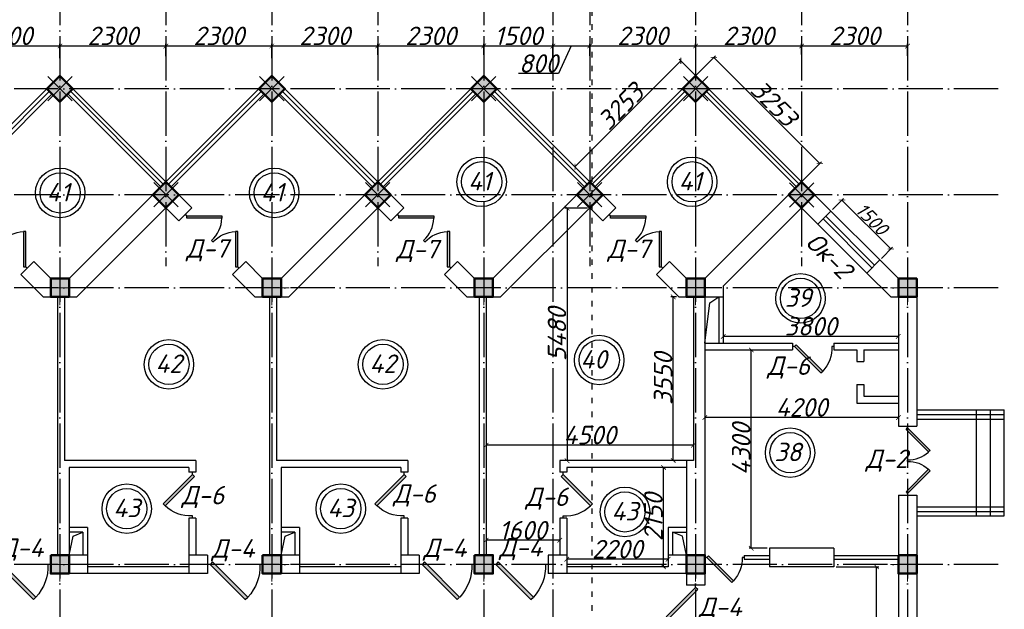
# Model space of a CAD drawing. Header units: millimetres. Extents: x 1112040 to 6903494, y -332921 to -150905.
# Tile 61 of 150: x 1554368 to 1575742, y -178496 to -165708. Entities that reach past the tile are written whole.
import ezdxf

# ---------------------------------------------------------------- set-up
doc = ezdxf.new("R2010")
doc.units = ezdxf.units.MM
doc.linetypes.add('ACAD_ISO03W100', pattern=[30, 12, -18])
doc.linetypes.add('ACAD_ISO04W100', pattern=[30, 24, -3, 0, -3])
for name, color, linetype in [('kolonn', 7, 'Continuous'), ('os', 253, 'Continuous'), ('razmer', 7, 'Continuous')]:
    doc.layers.add(name, color=color, linetype=linetype)
doc.styles.get("Standard").update_dxf_attribs({"font": 'isocpeui.ttf'})
doc.dimstyles.new('ISO-25', dxfattribs={"dimtxt": 400, "dimasz": 100, "dimexe": 50, "dimexo": 50, "dimgap": 20, "dimtad": 1, "dimdec": 0, "dimtxsty": 'Standard', "dimblk": 'ARCHTICK', "dimcen": 20, "dimclrd": 1, "dimclre": 1, "dimadec": 0, "dimazin": 0, "dimtfac": 1, "dimtdec": 0, "dimtmove": 0, "dimatfit": 3, "dimldrblk": 'ARCHTICK', "dimfxl": 1, "dimarcsym": 0})
doc.dimstyles.get("Standard").update_dxf_attribs({"dimtxt": 300, "dimasz": 100, "dimexe": 50, "dimexo": 50, "dimgap": 20, "dimtad": 1, "dimdec": 0, "dimzin": 0, "dimdsep": 46, "dimtxsty": 'Standard', "dimblk": 'ARCHTICK', "dimcen": 20, "dimclrd": 1, "dimclre": 1, "dimclrt": 256, "dimadec": 0, "dimazin": 0, "dimtfac": 1, "dimtdec": 0, "dimtofl": 0, "dimtmove": 0, "dimatfit": 3, "dimldrblk": 'ARCHTICK', "dimfxl": 1, "dimtolj": 1, "dimtzin": 0, "dimarcsym": 0})

# ---------------------------------------------------------------- blocks, each defined once
blk = doc.blocks.new('ghsdd')
at = {"ltscale": 50}
h = blk.add_hatch(color=256, dxfattribs=at)
h.paths.add_polyline_path([(0, 200), (-200, 200), (-200, 0), (0, 0)])
h.paths.add_polyline_path([(200, 0), (200, 200), (0, 200), (0, 0)])
h.paths.add_polyline_path([(0, 0), (-200, 0), (-200, -200), (0, -200)])
h.paths.add_polyline_path([(0, 0), (0, -200), (200, -200), (200, 0)])
at = {"lineweight": 0}
for p, q in [((0, -374), (0, 374)), ((-374, 0), (374, 0))]:
    blk.add_line(p, q, dxfattribs=at)
at = {"lineweight": 50, "ltscale": 50}
blk.add_lwpolyline([(200, 200), (200, -200), (-200, -200), (-200, 200), (200, 200)], dxfattribs=at)
blk = doc.blocks.new('jfgjhsdf')
blk.add_hatch(color=1).paths.add_polyline_path([(-593, 731), (-637, 687), (0, 50), (44, 94)])
at = {"color": 1}
for p, q in [((0, 1000), (0, 950)), ((0, 50), (0, 0))]:
    blk.add_line(p, q, dxfattribs=at)
blk.add_lwpolyline([(0, 50), (-637, 687), (-593, 731), (44, 94), (0, 50)], dxfattribs=at)
blk.add_arc((-33, 130), 821, 87.662, 132.9147, dxfattribs=at)
blk = doc.blocks.new('_ArchTick')
at = {"color": 0, "linetype": 'ByBlock', "const_width": 0.15}
blk.add_lwpolyline([(-0.5, -0.5), (0.5, 0.5)], dxfattribs=at)
blk = doc.blocks.new('*D2528')
at = {"color": 1, "lineweight": -2, "transparency": 16777216}
for p, q in [((1572092, -177572), (1573015, -177572)), ((1572965, -186322), (1572965, -177572)), ((1572892, -186322), (1573015, -186322))]:
    blk.add_line(p, q, dxfattribs=at)
at = {"color": 1, "lineweight": -2, "transparency": 16777216, "xscale": 100, "yscale": 100, "zscale": 100}
for p, rotation in [((1572965, -177572), 90), ((1572965, -186322), 270)]:
    blk.add_blockref('_ArchTick', p, dxfattribs=dict(at, rotation=rotation))
at = {"color": 0, "transparency": 16777216, "insert": (1572742, -181947), "char_height": 400, "attachment_point": 5, "rotation": 90}
blk.add_mtext('8750', dxfattribs=at)
blk = doc.blocks.new('*D2529')
at = {"layer": 'razmer', "color": 1, "lineweight": -2, "transparency": 16777216}
for p, q in [((1570592, -172872), (1570200, -172872)), ((1570250, -177172), (1570250, -172872)), ((1570592, -177172), (1570200, -177172))]:
    blk.add_line(p, q, dxfattribs=at)
at = {"layer": 'razmer', "color": 1, "lineweight": -2, "transparency": 16777216, "xscale": 100, "yscale": 100, "zscale": 100}
for p, rotation in [((1570250, -172872), 90), ((1570250, -177172), 270)]:
    blk.add_blockref('_ArchTick', p, dxfattribs=dict(at, rotation=rotation))
at = {"layer": 'razmer', "color": 0, "transparency": 16777216, "insert": (1570030, -175022), "char_height": 400, "attachment_point": 5, "rotation": 90}
blk.add_mtext('4300', dxfattribs=at)
blk = doc.blocks.new('*D2530')
at = {"layer": 'razmer', "color": 1, "lineweight": -2, "transparency": 16777216}
for p, q in [((1573442, -174336), (1569242, -174336)), ((1569242, -174341), (1569242, -174386)), ((1573442, -174341), (1573442, -174386))]:
    blk.add_line(p, q, dxfattribs=at)
at = {"layer": 'razmer', "color": 1, "lineweight": -2, "transparency": 16777216, "xscale": 100, "yscale": 100, "zscale": 100, "rotation": 180}
blk.add_blockref('_ArchTick', (1569242, -174336), dxfattribs=at)
at = {"layer": 'razmer', "color": 1, "lineweight": -2, "transparency": 16777216, "xscale": 100, "yscale": 100, "zscale": 100}
blk.add_blockref('_ArchTick', (1573442, -174336), dxfattribs=at)
at = {"layer": 'razmer', "color": 0, "transparency": 16777216, "insert": (1571342, -174116), "char_height": 400, "attachment_point": 5}
blk.add_mtext('4200', dxfattribs=at)
blk = doc.blocks.new('*D2531')
at = {"layer": 'razmer', "color": 1, "lineweight": -2, "transparency": 16777216}
for p, q in [((1569642, -172463), (1569642, -172628)), ((1573442, -172463), (1573442, -172628)), ((1573442, -172578), (1569642, -172578))]:
    blk.add_line(p, q, dxfattribs=at)
at = {"layer": 'razmer', "color": 1, "lineweight": -2, "transparency": 16777216, "xscale": 100, "yscale": 100, "zscale": 100, "rotation": 180}
blk.add_blockref('_ArchTick', (1569642, -172578), dxfattribs=at)
at = {"layer": 'razmer', "color": 1, "lineweight": -2, "transparency": 16777216, "xscale": 100, "yscale": 100, "zscale": 100}
blk.add_blockref('_ArchTick', (1573442, -172578), dxfattribs=at)
at = {"layer": 'razmer', "color": 0, "transparency": 16777216, "insert": (1571542, -172358), "char_height": 400, "attachment_point": 5}
blk.add_mtext('3800', dxfattribs=at)
blk = doc.blocks.new('*D2532')
at = {"color": 1, "lineweight": -2, "transparency": 16777216}
for p, q in [((1568652, -167312), (1569474, -166490)), ((1569438, -166526), (1571738, -168826)), ((1570952, -169612), (1571774, -168790))]:
    blk.add_line(p, q, dxfattribs=at)
at = {"color": 1, "lineweight": -2, "transparency": 16777216, "xscale": 100, "yscale": 100, "zscale": 100}
for p, rotation in [((1569438, -166526), 135.0000000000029), ((1571738, -168826), 315.0000000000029)]:
    blk.add_blockref('_ArchTick', p, dxfattribs=dict(at, rotation=rotation))
at = {"color": 0, "transparency": 16777216, "insert": (1570744, -167520), "char_height": 400, "attachment_point": 5, "rotation": 315}
blk.add_mtext('3253', dxfattribs=at)
blk = doc.blocks.new('*D2533')
at = {"color": 1, "lineweight": -2, "transparency": 16777216}
for p, q in [((1568720, -166600), (1566420, -168900)), ((1569289, -167169), (1568684, -166565)), ((1566989, -169469), (1566384, -168865))]:
    blk.add_line(p, q, dxfattribs=at)
at = {"color": 1, "lineweight": -2, "transparency": 16777216, "xscale": 100, "yscale": 100, "zscale": 100}
for p, rotation in [((1568720, -166600), 45), ((1566420, -168900), 225)]:
    blk.add_blockref('_ArchTick', p, dxfattribs=dict(at, rotation=rotation))
at = {"color": 0, "transparency": 16777216, "insert": (1567414, -167594), "char_height": 400, "attachment_point": 5, "rotation": 45}
blk.add_mtext('3253', dxfattribs=at)
blk = doc.blocks.new('*D2534')
at = {"color": 1, "lineweight": -2, "transparency": 16777216}
for p, q in [((1564492, -174861), (1564492, -174986)), ((1568992, -174936), (1564492, -174936)), ((1568992, -174861), (1568992, -174986))]:
    blk.add_line(p, q, dxfattribs=at)
at = {"color": 1, "lineweight": -2, "transparency": 16777216, "xscale": 100, "yscale": 100, "zscale": 100, "rotation": 180}
blk.add_blockref('_ArchTick', (1564492, -174936), dxfattribs=at)
at = {"color": 1, "lineweight": -2, "transparency": 16777216, "xscale": 100, "yscale": 100, "zscale": 100}
blk.add_blockref('_ArchTick', (1568992, -174936), dxfattribs=at)
at = {"color": 0, "transparency": 16777216, "insert": (1566742, -174716), "char_height": 400, "attachment_point": 5}
blk.add_mtext('4500', dxfattribs=at)
blk = doc.blocks.new('*D2535')
at = {"color": 1, "lineweight": -2, "transparency": 16777216}
for p, q in [((1568626, -171722), (1568504, -171722)), ((1568554, -175272), (1568554, -171722)), ((1568558, -175272), (1568604, -175272))]:
    blk.add_line(p, q, dxfattribs=at)
at = {"color": 1, "lineweight": -2, "transparency": 16777216, "xscale": 100, "yscale": 100, "zscale": 100}
for p, rotation in [((1568554, -171722), 90), ((1568554, -175272), 270)]:
    blk.add_blockref('_ArchTick', p, dxfattribs=dict(at, rotation=rotation))
at = {"color": 0, "transparency": 16777216, "insert": (1568334, -173497), "char_height": 400, "attachment_point": 5, "rotation": 90}
blk.add_mtext('3550', dxfattribs=at)
blk = doc.blocks.new('*D2536')
at = {"layer": 'razmer', "color": 1, "lineweight": -2, "transparency": 16777216}
for p, q in [((1568344, -177572), (1568344, -175422)), ((1568347, -175422), (1568394, -175422)), ((1568347, -177572), (1568394, -177572))]:
    blk.add_line(p, q, dxfattribs=at)
at = {"layer": 'razmer', "color": 1, "lineweight": -2, "transparency": 16777216, "xscale": 100, "yscale": 100, "zscale": 100}
for p, rotation in [((1568344, -175422), 90), ((1568344, -177572), 270)]:
    blk.add_blockref('_ArchTick', p, dxfattribs=dict(at, rotation=rotation))
at = {"layer": 'razmer', "color": 0, "transparency": 16777216, "insert": (1568124, -176497), "char_height": 400, "attachment_point": 5, "rotation": 90}
blk.add_mtext('2150', dxfattribs=at)
blk = doc.blocks.new('*D2537')
at = {"layer": 'razmer', "color": 1, "lineweight": -2, "transparency": 16777216}
for p, q in [((1566242, -177372), (1566242, -177461)), ((1568442, -177372), (1568442, -177461)), ((1568442, -177411), (1566242, -177411))]:
    blk.add_line(p, q, dxfattribs=at)
at = {"layer": 'razmer', "color": 1, "lineweight": -2, "transparency": 16777216, "xscale": 100, "yscale": 100, "zscale": 100, "rotation": 180}
blk.add_blockref('_ArchTick', (1566242, -177411), dxfattribs=at)
at = {"layer": 'razmer', "color": 1, "lineweight": -2, "transparency": 16777216, "xscale": 100, "yscale": 100, "zscale": 100}
blk.add_blockref('_ArchTick', (1568442, -177411), dxfattribs=at)
at = {"layer": 'razmer', "color": 0, "transparency": 16777216, "insert": (1567342, -177191), "char_height": 400, "attachment_point": 5}
blk.add_mtext('2200', dxfattribs=at)
blk = doc.blocks.new('*D2538')
at = {"color": 1, "lineweight": -2, "transparency": 16777216}
for p, q in [((1564492, -176972), (1564492, -177050)), ((1566092, -176972), (1566092, -177050)), ((1566092, -177000), (1564492, -177000))]:
    blk.add_line(p, q, dxfattribs=at)
at = {"color": 1, "lineweight": -2, "transparency": 16777216, "xscale": 100, "yscale": 100, "zscale": 100, "rotation": 180}
blk.add_blockref('_ArchTick', (1564492, -177000), dxfattribs=at)
at = {"color": 1, "lineweight": -2, "transparency": 16777216, "xscale": 100, "yscale": 100, "zscale": 100}
blk.add_blockref('_ArchTick', (1566092, -177000), dxfattribs=at)
at = {"color": 0, "transparency": 16777216, "insert": (1565292, -176780), "char_height": 400, "attachment_point": 5}
blk.add_mtext('1600', dxfattribs=at)
blk = doc.blocks.new('*D2539')
at = {"color": 1, "lineweight": -2, "transparency": 16777216}
for p, q in [((1566692, -169792), (1566201, -169792)), ((1566251, -169792), (1566251, -175272)), ((1566692, -175272), (1566201, -175272))]:
    blk.add_line(p, q, dxfattribs=at)
at = {"color": 1, "lineweight": -2, "transparency": 16777216, "xscale": 100, "yscale": 100, "zscale": 100}
for p, rotation in [((1566251, -169792), 90), ((1566251, -175272), 270)]:
    blk.add_blockref('_ArchTick', p, dxfattribs=dict(at, rotation=rotation))
at = {"color": 0, "transparency": 16777216, "insert": (1566031, -172532), "char_height": 400, "attachment_point": 5, "rotation": 90}
blk.add_mtext('5480', dxfattribs=at)
blk = doc.blocks.new('*D2603')
at = {"color": 1, "lineweight": -2, "transparency": 16777216}
for p, q in [((1552942, -166588), (1552942, -166228)), ((1552942, -166278), (1555242, -166278)), ((1555242, -166544), (1555242, -166228))]:
    blk.add_line(p, q, dxfattribs=at)
at = {"color": 1, "lineweight": -2, "transparency": 16777216, "xscale": 100, "yscale": 100, "zscale": 100, "rotation": 180}
blk.add_blockref('_ArchTick', (1552942, -166278), dxfattribs=at)
at = {"color": 1, "lineweight": -2, "transparency": 16777216, "xscale": 100, "yscale": 100, "zscale": 100}
blk.add_blockref('_ArchTick', (1555242, -166278), dxfattribs=at)
at = {"color": 0, "transparency": 16777216, "insert": (1554092, -166058), "char_height": 400, "attachment_point": 5}
blk.add_mtext('2300', dxfattribs=at)
blk = doc.blocks.new('*D2604')
at = {"color": 1, "lineweight": -2, "transparency": 16777216}
for p, q in [((1555242, -166544), (1555242, -166228)), ((1555242, -166278), (1557542, -166278)), ((1557542, -166501), (1557542, -166228))]:
    blk.add_line(p, q, dxfattribs=at)
at = {"color": 1, "lineweight": -2, "transparency": 16777216, "xscale": 100, "yscale": 100, "zscale": 100, "rotation": 180}
blk.add_blockref('_ArchTick', (1555242, -166278), dxfattribs=at)
at = {"color": 1, "lineweight": -2, "transparency": 16777216, "xscale": 100, "yscale": 100, "zscale": 100}
blk.add_blockref('_ArchTick', (1557542, -166278), dxfattribs=at)
at = {"color": 0, "transparency": 16777216, "insert": (1556392, -166058), "char_height": 400, "attachment_point": 5}
blk.add_mtext('2300', dxfattribs=at)
blk = doc.blocks.new('*D2605')
at = {"color": 1, "lineweight": -2, "transparency": 16777216}
for p, q in [((1557542, -166501), (1557542, -166228)), ((1557542, -166278), (1559842, -166278)), ((1559842, -166544), (1559842, -166228))]:
    blk.add_line(p, q, dxfattribs=at)
at = {"color": 1, "lineweight": -2, "transparency": 16777216, "xscale": 100, "yscale": 100, "zscale": 100, "rotation": 180}
blk.add_blockref('_ArchTick', (1557542, -166278), dxfattribs=at)
at = {"color": 1, "lineweight": -2, "transparency": 16777216, "xscale": 100, "yscale": 100, "zscale": 100}
blk.add_blockref('_ArchTick', (1559842, -166278), dxfattribs=at)
at = {"color": 0, "transparency": 16777216, "insert": (1558692, -166058), "char_height": 400, "attachment_point": 5}
blk.add_mtext('2300', dxfattribs=at)
blk = doc.blocks.new('*D2606')
at = {"color": 1, "lineweight": -2, "transparency": 16777216}
for p, q in [((1559842, -166544), (1559842, -166228)), ((1559842, -166278), (1562142, -166278)), ((1562142, -166472), (1562142, -166228))]:
    blk.add_line(p, q, dxfattribs=at)
at = {"color": 1, "lineweight": -2, "transparency": 16777216, "xscale": 100, "yscale": 100, "zscale": 100, "rotation": 180}
blk.add_blockref('_ArchTick', (1559842, -166278), dxfattribs=at)
at = {"color": 1, "lineweight": -2, "transparency": 16777216, "xscale": 100, "yscale": 100, "zscale": 100}
blk.add_blockref('_ArchTick', (1562142, -166278), dxfattribs=at)
at = {"color": 0, "transparency": 16777216, "insert": (1560992, -166058), "char_height": 400, "attachment_point": 5}
blk.add_mtext('2300', dxfattribs=at)
blk = doc.blocks.new('*D2607')
at = {"color": 1, "lineweight": -2, "transparency": 16777216}
for p, q in [((1562142, -166472), (1562142, -166228)), ((1562142, -166278), (1564442, -166278)), ((1564442, -166472), (1564442, -166228))]:
    blk.add_line(p, q, dxfattribs=at)
at = {"color": 1, "lineweight": -2, "transparency": 16777216, "xscale": 100, "yscale": 100, "zscale": 100, "rotation": 180}
blk.add_blockref('_ArchTick', (1562142, -166278), dxfattribs=at)
at = {"color": 1, "lineweight": -2, "transparency": 16777216, "xscale": 100, "yscale": 100, "zscale": 100}
blk.add_blockref('_ArchTick', (1564442, -166278), dxfattribs=at)
at = {"color": 0, "transparency": 16777216, "insert": (1563292, -166058), "char_height": 400, "attachment_point": 5}
blk.add_mtext('2300', dxfattribs=at)
blk = doc.blocks.new('*D2718')
at = {"color": 1, "lineweight": -2, "transparency": 16777216}
for p, q in [((1564442, -166472), (1564442, -166228)), ((1564442, -166278), (1565942, -166278)), ((1565942, -166543), (1565942, -166228))]:
    blk.add_line(p, q, dxfattribs=at)
at = {"color": 1, "lineweight": -2, "transparency": 16777216, "xscale": 100, "yscale": 100, "zscale": 100, "rotation": 180}
blk.add_blockref('_ArchTick', (1564442, -166278), dxfattribs=at)
at = {"color": 1, "lineweight": -2, "transparency": 16777216, "xscale": 100, "yscale": 100, "zscale": 100}
blk.add_blockref('_ArchTick', (1565942, -166278), dxfattribs=at)
at = {"color": 0, "transparency": 16777216, "insert": (1565192, -166058), "char_height": 400, "attachment_point": 5}
blk.add_mtext('1500', dxfattribs=at)
blk = doc.blocks.new('*D2719')
at = {"color": 1, "lineweight": -2, "transparency": 16777216}
for p, q in [((1565942, -166543), (1565942, -166228)), ((1565942, -166278), (1566742, -166278)), ((1566342, -166278), (1566066, -166877)), ((1566742, -166493), (1566742, -166228)), ((1566066, -166877), (1565194, -166877))]:
    blk.add_line(p, q, dxfattribs=at)
at = {"color": 1, "lineweight": -2, "transparency": 16777216, "xscale": 100, "yscale": 100, "zscale": 100, "rotation": 180}
blk.add_blockref('_ArchTick', (1565942, -166278), dxfattribs=at)
at = {"color": 1, "lineweight": -2, "transparency": 16777216, "xscale": 100, "yscale": 100, "zscale": 100}
blk.add_blockref('_ArchTick', (1566742, -166278), dxfattribs=at)
at = {"color": 0, "transparency": 16777216, "insert": (1565630, -166657), "char_height": 400, "attachment_point": 5}
blk.add_mtext('800', dxfattribs=at)
blk = doc.blocks.new('*D2720')
at = {"color": 1, "lineweight": -2, "transparency": 16777216}
for p, q in [((1566742, -166493), (1566742, -166228)), ((1566742, -166278), (1569042, -166278)), ((1569042, -166302), (1569042, -166228))]:
    blk.add_line(p, q, dxfattribs=at)
at = {"color": 1, "lineweight": -2, "transparency": 16777216, "xscale": 100, "yscale": 100, "zscale": 100, "rotation": 180}
blk.add_blockref('_ArchTick', (1566742, -166278), dxfattribs=at)
at = {"color": 1, "lineweight": -2, "transparency": 16777216, "xscale": 100, "yscale": 100, "zscale": 100}
blk.add_blockref('_ArchTick', (1569042, -166278), dxfattribs=at)
at = {"color": 0, "transparency": 16777216, "insert": (1567892, -166058), "char_height": 400, "attachment_point": 5}
blk.add_mtext('2300', dxfattribs=at)
blk = doc.blocks.new('*D2721')
at = {"color": 1, "lineweight": -2, "transparency": 16777216}
for p, q in [((1569042, -166302), (1569042, -166228)), ((1569042, -166278), (1571342, -166278)), ((1571342, -166462), (1571342, -166228))]:
    blk.add_line(p, q, dxfattribs=at)
at = {"color": 1, "lineweight": -2, "transparency": 16777216, "xscale": 100, "yscale": 100, "zscale": 100, "rotation": 180}
blk.add_blockref('_ArchTick', (1569042, -166278), dxfattribs=at)
at = {"color": 1, "lineweight": -2, "transparency": 16777216, "xscale": 100, "yscale": 100, "zscale": 100}
blk.add_blockref('_ArchTick', (1571342, -166278), dxfattribs=at)
at = {"color": 0, "transparency": 16777216, "insert": (1570192, -166058), "char_height": 400, "attachment_point": 5}
blk.add_mtext('2300', dxfattribs=at)
blk = doc.blocks.new('*D2722')
at = {"color": 1, "lineweight": -2, "transparency": 16777216}
for p, q in [((1571342, -166462), (1571342, -166228)), ((1571342, -166278), (1573642, -166278)), ((1573642, -166492), (1573642, -166228))]:
    blk.add_line(p, q, dxfattribs=at)
at = {"color": 1, "lineweight": -2, "transparency": 16777216, "xscale": 100, "yscale": 100, "zscale": 100, "rotation": 180}
blk.add_blockref('_ArchTick', (1571342, -166278), dxfattribs=at)
at = {"color": 1, "lineweight": -2, "transparency": 16777216, "xscale": 100, "yscale": 100, "zscale": 100}
blk.add_blockref('_ArchTick', (1573642, -166278), dxfattribs=at)
at = {"color": 0, "transparency": 16777216, "insert": (1572492, -166058), "char_height": 400, "attachment_point": 5}
blk.add_mtext('2300', dxfattribs=at)
blk = doc.blocks.new('*D3048')
at = {"color": 1, "lineweight": -2, "transparency": 16777216}
for p, q in [((1572014, -169823), (1572252, -169584)), ((1573277, -170680), (1572217, -169620)), ((1573074, -170884), (1573313, -170645))]:
    blk.add_line(p, q, dxfattribs=at)
at = {"color": 1, "lineweight": -2, "transparency": 16777216, "xscale": 100, "yscale": 100, "zscale": 100}
for p, rotation in [((1572217, -169620), 135.0000000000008), ((1573277, -170680), 315.0000000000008)]:
    blk.add_blockref('_ArchTick', p, dxfattribs=dict(at, rotation=rotation))
at = {"transparency": 16777216, "insert": (1572867, -170030), "char_height": 300, "attachment_point": 5, "rotation": 315}
blk.add_mtext('\\A1;1500', dxfattribs=at)
blk = doc.blocks.new('swww222s')
at = {"color": 1}
for centre, radius in [((34620, 10240), 537), ((39190, 10240), 537), ((25471, 9999), 537), ((30118, 9999), 537), ((34620, 10240), 437), ((39190, 10240), 437), ((25471, 9999), 437), ((30118, 9999), 437), ((41543, 7712), 537), ((41543, 7712), 437), ((37173, 6374), 537), ((27832, 6280), 537), ((27832, 6280), 437), ((32479, 6280), 537), ((32479, 6280), 437), ((37173, 6374), 437), ((41316, 4365), 537), ((41316, 4365), 437), ((26917, 3150), 537), ((31563, 3150), 537), ((26917, 3150), 437), ((31563, 3150), 437), ((37731, 3080), 537), ((37731, 3080), 437)]:
    blk.add_circle(centre, radius, dxfattribs=at)
for s, p in [('41', (34326, 10054)), ('41', (38897, 10054)), ('41', (25178, 9814)), ('41', (29825, 9814)), ('39', (41203, 7527)), ('42', (27539, 6095)), ('42', (32186, 6095)), ('40', (36763, 6189)), ('38', (40977, 4180)), ('43', (26623, 2965)), ('43', (31270, 2965)), ('43', (37438, 2895))]:
    blk.add_text(s, height=400, dxfattribs=at).set_placement(p)

msp = doc.modelspace()

# ---------------------------------------------------------------- linework, layer by layer
at = {"color": 1, "linetype": 'ACAD_ISO03W100', "ltscale": 10}
msp.add_line((1566790.3, -161607.2), (1566790.3, -189592.7), dxfattribs=at)
for p, q in [((1552941.8, -169221.9), (1555241.8, -166921.9)), ((1557541.8, -169221.9), (1555241.8, -166921.9)), ((1557541.8, -169221.9), (1559841.8, -166921.9)), ((1562141.8, -169221.9), (1559841.8, -166921.9)), ((1562141.8, -169221.9), (1564441.8, -166921.9)), ((1566741.8, -169221.9), (1564441.8, -166921.9)), ((1566741.8, -169221.9), (1569041.8, -166921.9)), ((1571341.8, -169221.9), (1569041.8, -166921.9)), ((1573841.8, -174171.9), (1575741.8, -174171.9)), ((1575141.8, -176471.9), (1575141.8, -174171.9)), ((1575441.8, -176471.9), (1575441.8, -174171.9)), ((1575741.8, -176471.9), (1575741.8, -174171.9)), ((1573841.8, -176471.9), (1575741.8, -176471.9))]:
    msp.add_line(p, q)
at = {"color": 1}
for p, q in [((1552998.4, -169278.5), (1555015.5, -167261.3)), ((1553055, -169335.1), (1555072.1, -167317.9)), ((1557428.7, -169335.1), (1555411.5, -167317.9)), ((1557485.3, -169278.5), (1555468.1, -167261.3)), ((1557598.4, -169278.5), (1559615.5, -167261.3)), ((1557655, -169335.1), (1559672.1, -167317.9)), ((1562028.7, -169335.1), (1560011.5, -167317.9)), ((1562085.3, -169278.5), (1560068.1, -167261.3)), ((1562198.4, -169278.5), (1564215.5, -167261.3)), ((1562255, -169335.1), (1564272.1, -167317.9)), ((1566628.7, -169335.1), (1564611.5, -167317.9)), ((1566685.3, -169278.5), (1564668.1, -167261.3)), ((1566798.4, -169278.5), (1568815.5, -167261.3)), ((1566855, -169335.1), (1568872.1, -167317.9)), ((1571228.7, -169335.1), (1569211.5, -167317.9)), ((1571285.3, -169278.5), (1569268.1, -167261.3)), ((1573038.9, -170919), (1571978.2, -169858.3)), ((1571808.5, -170028), (1572869.2, -171088.7)), ((1572925.7, -171032.1), (1571865.1, -169971.4)), ((1571695.4, -170141.2), (1572756, -171201.8)), ((1573841.8, -174271.9), (1575741.8, -174271.9)), ((1573841.8, -174371.9), (1575741.8, -174371.9)), ((1573841.8, -176271.9), (1575741.8, -176271.9)), ((1573841.8, -176371.9), (1575741.8, -176371.9)), ((1570091.8, -177331.9), (1570641.8, -177331.9)), ((1570091.8, -177331.9), (1570091.8, -177411.9)), ((1572041.8, -177331.9), (1573441.8, -177331.9)), ((1570091.8, -177411.9), (1570641.8, -177411.9)), ((1572041.8, -177411.9), (1573441.8, -177411.9))]:
    msp.add_line(p, q, dxfattribs=at)
at = {"lineweight": 30}
for p, q in [((1555441.8, -171321.9), (1557541.8, -169221.9)), ((1558107.5, -169787.6), (1557541.8, -169221.9)), ((1560041.8, -171321.9), (1562141.8, -169221.9)), ((1562707.5, -169787.6), (1562141.8, -169221.9)), ((1564641.8, -171321.9), (1566741.8, -169221.9)), ((1567307.5, -169787.6), (1566741.8, -169221.9)), ((1569241.8, -171321.9), (1571341.8, -169221.9)), ((1571978.2, -169858.3), (1571341.8, -169221.9)), ((1555607.5, -171721.9), (1557541.8, -169787.6)), ((1557824.7, -170070.4), (1557541.8, -169787.6)), ((1557824.7, -170070.4), (1558107.5, -169787.6)), ((1560207.5, -171721.9), (1562141.8, -169787.6)), ((1562424.7, -170070.4), (1562141.8, -169787.6)), ((1562424.7, -170070.4), (1562707.5, -169787.6)), ((1564807.5, -171721.9), (1566741.8, -169787.6)), ((1567024.7, -170070.4), (1566741.8, -169787.6)), ((1567024.7, -170070.4), (1567307.5, -169787.6)), ((1569641.8, -171487.6), (1571341.8, -169787.6)), ((1571695.4, -170141.2), (1571341.8, -169787.6)), ((1571695.4, -170141.2), (1571978.2, -169858.3)), ((1554391.4, -171237.2), (1554674.2, -170954.3)), ((1555041.8, -171321.9), (1554674.2, -170954.3)), ((1558991.4, -171237.2), (1559274.2, -170954.3)), ((1559641.8, -171321.9), (1559274.2, -170954.3)), ((1563591.4, -171237.2), (1563874.2, -170954.3)), ((1564241.8, -171321.9), (1563874.2, -170954.3)), ((1568191.4, -171237.2), (1568474.2, -170954.3)), ((1568841.8, -171321.9), (1568474.2, -170954.3)), ((1572756, -171201.8), (1573038.9, -170919)), ((1573441.8, -171321.9), (1573038.9, -170919)), ((1554876.1, -171721.9), (1554391.4, -171237.2)), ((1555041.8, -171321.9), (1555441.8, -171321.9)), ((1559476.1, -171721.9), (1558991.4, -171237.2)), ((1559641.8, -171321.9), (1560041.8, -171321.9)), ((1564076.1, -171721.9), (1563591.4, -171237.2)), ((1564241.8, -171321.9), (1564641.8, -171321.9)), ((1568676.1, -171721.9), (1568191.4, -171237.2)), ((1568841.8, -171321.9), (1569241.8, -171321.9)), ((1573276.1, -171721.9), (1572756, -171201.8)), ((1573441.8, -171321.9), (1573841.8, -171321.9)), ((1573841.8, -171321.9), (1573841.8, -174521.9)), ((1569641.8, -171487.6), (1569641.8, -172721.9)), ((1554876.1, -171721.9), (1555607.5, -171721.9)), ((1555191.8, -171721.9), (1555191.8, -177321.9)), ((1555341.8, -171721.9), (1555341.8, -175271.9)), ((1559476.1, -171721.9), (1560207.5, -171721.9)), ((1559791.8, -171721.9), (1559791.8, -177321.9)), ((1559941.8, -171721.9), (1559941.8, -175271.9)), ((1564076.1, -171721.9), (1564807.5, -171721.9)), ((1564341.8, -171721.9), (1564341.8, -177321.9)), ((1564491.8, -171721.9), (1564491.8, -177321.9)), ((1568676.1, -171721.9), (1568991.8, -171721.9)), ((1568991.8, -171721.9), (1568991.8, -175271.9)), ((1569241.8, -171721.9), (1569241.8, -177971.9)), ((1569241.8, -171721.9), (1569641.8, -171721.9)), ((1569541.8, -171721.9), (1569541.8, -172721.9)), ((1573276.1, -171721.9), (1573441.8, -171721.9)), ((1573441.8, -171721.9), (1573441.8, -174521.9)), ((1569241.8, -172721.9), (1571141.8, -172721.9)), ((1569241.8, -172871.9), (1571141.8, -172871.9)), ((1571141.8, -172721.9), (1571141.8, -172871.9)), ((1572041.8, -172721.9), (1573441.8, -172721.9)), ((1572041.8, -172721.9), (1572041.8, -172871.9)), ((1572041.8, -172871.9), (1572541.8, -172871.9)), ((1572541.8, -172871.9), (1572541.8, -173121.9)), ((1572691.8, -172871.9), (1573441.8, -172871.9)), ((1572691.8, -172871.9), (1572691.8, -173121.9)), ((1572541.8, -173121.9), (1572691.8, -173121.9)), ((1572541.8, -173621.9), (1572541.8, -174021.9)), ((1572541.8, -173621.9), (1572691.8, -173621.9)), ((1572691.8, -173621.9), (1572691.8, -173871.9)), ((1572691.8, -173871.9), (1573441.8, -173871.9)), ((1572541.8, -174021.9), (1573441.8, -174021.9)), ((1573441.8, -174521.9), (1573841.8, -174521.9)), ((1558191.8, -175271.9), (1555341.8, -175271.9)), ((1558041.8, -175421.9), (1555441.8, -175421.9)), ((1555441.8, -175421.9), (1555441.8, -177321.9)), ((1558041.8, -175421.9), (1558041.8, -175521.9)), ((1558191.8, -175271.9), (1558191.8, -175521.9)), ((1562791.8, -175271.9), (1559941.8, -175271.9)), ((1560041.8, -175421.9), (1560041.8, -177321.9)), ((1562641.8, -175421.9), (1560041.8, -175421.9)), ((1562641.8, -175421.9), (1562641.8, -175521.9)), ((1562791.8, -175271.9), (1562791.8, -175521.9)), ((1566091.8, -175271.9), (1566091.8, -175521.9)), ((1568991.8, -175271.9), (1566091.8, -175271.9)), ((1566241.8, -175421.9), (1566241.8, -175521.9)), ((1568841.8, -175421.9), (1566241.8, -175421.9)), ((1568841.8, -175271.9), (1568841.8, -177321.9)), ((1558191.8, -175521.9), (1558041.8, -175521.9)), ((1562791.8, -175521.9), (1562641.8, -175521.9)), ((1566241.8, -175521.9), (1566091.8, -175521.9)), ((1573441.8, -176021.9), (1573441.8, -179021.9)), ((1573441.8, -176021.9), (1573841.8, -176021.9)), ((1573841.8, -176021.9), (1573841.8, -179021.9)), ((1558191.8, -176521.9), (1558041.8, -176521.9)), ((1558041.8, -176521.9), (1558041.8, -177721.9)), ((1558191.8, -176521.9), (1558191.8, -177321.9)), ((1562641.8, -176521.9), (1562641.8, -177721.9)), ((1562791.8, -176521.9), (1562641.8, -176521.9)), ((1562791.8, -176521.9), (1562791.8, -177321.9)), ((1566241.8, -176521.9), (1566091.8, -176521.9)), ((1566091.8, -176521.9), (1566091.8, -177321.9)), ((1566241.8, -176521.9), (1566241.8, -177721.9)), ((1555841.8, -176721.9), (1555441.8, -176721.9)), ((1555841.8, -176721.9), (1555841.8, -177721.9)), ((1560441.8, -176721.9), (1560041.8, -176721.9)), ((1560441.8, -176721.9), (1560441.8, -177721.9)), ((1568841.8, -176721.9), (1568441.8, -176721.9)), ((1568441.8, -176721.9), (1568441.8, -177571.9)), ((1555741.8, -176821.9), (1555441.8, -176821.9)), ((1555741.8, -176821.9), (1555741.8, -177321.9)), ((1560341.8, -176821.9), (1560041.8, -176821.9)), ((1560341.8, -176821.9), (1560341.8, -177321.9)), ((1568541.8, -176821.9), (1568841.8, -176821.9)), ((1568541.8, -176821.9), (1568541.8, -177321.9)), ((1570641.8, -177171.9), (1570641.8, -177571.9)), ((1572041.8, -177171.9), (1570641.8, -177171.9)), ((1572041.8, -177171.9), (1572041.8, -177571.9)), ((1555841.8, -177321.9), (1555041.8, -177321.9)), ((1555041.8, -177321.9), (1555041.8, -177721.9)), ((1558441.8, -177321.9), (1558041.8, -177321.9)), ((1558441.8, -177321.9), (1558441.8, -177721.9)), ((1559641.8, -177321.9), (1559641.8, -177721.9)), ((1560441.8, -177321.9), (1559641.8, -177321.9)), ((1563041.8, -177321.9), (1562641.8, -177321.9)), ((1563041.8, -177321.9), (1563041.8, -177721.9)), ((1564641.8, -177321.9), (1564241.8, -177321.9)), ((1564241.8, -177321.9), (1564241.8, -177721.9)), ((1564641.8, -177321.9), (1564641.8, -177721.9)), ((1566241.8, -177321.9), (1565841.8, -177321.9)), ((1565841.8, -177321.9), (1565841.8, -177721.9)), ((1568841.8, -177321.9), (1568441.8, -177321.9)), ((1558041.8, -177571.9), (1555841.8, -177571.9)), ((1562641.8, -177571.9), (1560441.8, -177571.9)), ((1568441.8, -177571.9), (1566241.8, -177571.9)), ((1572041.8, -177571.9), (1570641.8, -177571.9)), ((1558441.8, -177721.9), (1555041.8, -177721.9)), ((1563041.8, -177721.9), (1559641.8, -177721.9)), ((1564641.8, -177721.9), (1564241.8, -177721.9)), ((1568841.8, -177721.9), (1565841.8, -177721.9)), ((1568841.8, -177721.9), (1568841.8, -177971.9)), ((1569241.8, -177971.9), (1568841.8, -177971.9))]:
    msp.add_line(p, q, dxfattribs=at)
for points in [[(1554959, -167204.8), (1555241.8, -166921.9), (1555524.7, -167204.8), (1555241.8, -167487.6)], [(1559559, -167204.8), (1559841.8, -166921.9), (1560124.7, -167204.8), (1559841.8, -167487.6)], [(1564159, -167204.8), (1564441.8, -166921.9), (1564724.7, -167204.8), (1564441.8, -167487.6)], [(1568759, -167204.8), (1569041.8, -166921.9), (1569324.7, -167204.8), (1569041.8, -167487.6)]]:
    msp.add_lwpolyline(points, close=True, dxfattribs=at)
for points in [[(1569241.8, -172721.9), (1569351, -171850.1), (1569541.8, -171721.9)], [(1555441.8, -177321.9), (1555530, -176910.1), (1555741.8, -176821.9)], [(1560041.8, -177321.9), (1560130, -176910.1), (1560341.8, -176821.9)], [(1568841.8, -177321.9), (1568753.6, -176910.1), (1568541.8, -176821.9)]]:
    msp.add_lwpolyline(points)
at = {"layer": 'os', "linetype": 'ACAD_ISO04W100', "ltscale": 40}
for p, q in [((1555241.8, -164865.7), (1555241.8, -226089.4)), ((1557541.8, -164865.7), (1557541.8, -171050.4)), ((1559841.8, -164865.7), (1559841.8, -226089.4)), ((1562141.8, -164865.7), (1562141.8, -171050.4)), ((1564441.8, -164865.7), (1564441.8, -189673.6)), ((1565941.8, -164865.7), (1565941.8, -189673.6)), ((1566741.8, -164865.7), (1566741.8, -171050.4)), ((1569041.8, -164865.7), (1569041.8, -189673.6)), ((1571341.8, -164865.7), (1571341.8, -171050.4)), ((1573641.8, -164865.7), (1573641.8, -189673.6)), ((1575607.2, -167206.9), (1484191.9, -167206.9)), ((1575607.2, -169506.9), (1484191.9, -169506.9)), ((1575607.2, -171521.9), (1484191.9, -171521.9)), ((1575607.2, -177521.9), (1484191.9, -177521.9))]:
    msp.add_line(p, q, dxfattribs=at)

# ---------------------------------------------------------------- block references
msp.add_blockref('swww222s', (1529775.5, -179463.8))
for p, xscale, yscale, zscale, rotation in [((1557966.1, -169929), 0.8461538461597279, 0.8461538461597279, 0.8461538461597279, 225.0000000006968), ((1562566.1, -169929), 0.8461538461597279, 0.8461538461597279, 0.8461538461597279, 225.0000000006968), ((1567166.1, -169929), 0.8461538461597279, 0.8461538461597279, 0.8461538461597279, 225.0000000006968), ((1554532.8, -171095.7), -0.8461538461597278, 0.8461538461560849, 0.8461538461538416, 45.0000000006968), ((1559132.8, -171095.7), -0.8461538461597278, 0.8461538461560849, 0.8461538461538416, 45.0000000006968), ((1563732.8, -171095.7), -0.8461538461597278, 0.8461538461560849, 0.8461538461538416, 45.0000000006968), ((1568332.8, -171095.7), -0.8461538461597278, 0.8461538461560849, 0.8461538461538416, 45.0000000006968), ((1571141.8, -172796.9), -0.8999999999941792, 0.8999999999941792, 0.9000000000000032, 270), ((1573641.8, -174521.9), 0.7692307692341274, 0.7692307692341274, 0.7692307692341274, 180), ((1569241.8, -177371.9), -0.8500000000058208, 0.8500000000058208, 0.8499999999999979, 270), ((1553841.8, -177521.9), -1.200000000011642, 1.200000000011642, 1.2, 270), ((1558441.8, -177521.9), -1.200000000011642, 1.200000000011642, 1.2, 270), ((1563041.8, -177521.9), -1.200000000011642, 1.200000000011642, 1.2, 270), ((1564641.8, -177521.9), -1.200000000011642, 1.200000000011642, 1.2, 270)]:
    msp.add_blockref('jfgjhsdf', p, dxfattribs=dict(xscale=xscale, yscale=yscale, zscale=zscale, rotation=rotation))
at = {"xscale": -0.7692307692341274, "yscale": 0.7692307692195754, "zscale": 0.769230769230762}
msp.add_blockref('jfgjhsdf', (1573641.8, -176021.9), dxfattribs=at)
at = {"xscale": -1, "rotation": 180}
for p in [(1558116.8, -175521.9), (1562716.8, -175521.9), (1569041.8, -177971.9)]:
    msp.add_blockref('jfgjhsdf', p, dxfattribs=at)
at = {"rotation": 180}
msp.add_blockref('jfgjhsdf', (1566166.8, -175521.9), dxfattribs=at)
at = {"layer": 'kolonn', "rotation": 45}
for p in [(1555241.8, -167204.8), (1559841.8, -167204.8), (1564441.8, -167204.8), (1569041.8, -167204.8)]:
    msp.add_blockref('ghsdd', p, dxfattribs=at)
at = {"layer": 'kolonn', "xscale": -1, "rotation": 315}
for p in [(1557541.8, -169504.8), (1562141.8, -169504.8), (1566741.8, -169504.8), (1571341.8, -169508.8)]:
    msp.add_blockref('ghsdd', p, dxfattribs=at)
at = {"layer": 'kolonn', "xscale": -1}
for p in [(1555241.8, -171521.9), (1559841.8, -171521.9), (1564441.8, -171521.9), (1569041.8, -171521.9), (1573641.8, -171521.9), (1555241.8, -177521.9), (1559841.8, -177521.9), (1564441.8, -177521.9), (1569041.8, -177521.9), (1573641.8, -177521.9)]:
    msp.add_blockref('ghsdd', p, dxfattribs=at)

# ---------------------------------------------------------------- texts
at = {"color": 1}
for s, p in [('Д-7', (1557984, -170869.3)), ('Д-7', (1562545.8, -170884.8)), ('Д-7', (1567132.6, -170879.2)), ('Д-6', (1570599.4, -173412.1)), ('Д-2', (1572736, -175430.2)), ('Д-6', (1557884.6, -176219.5)), ('Д-6', (1562477.4, -176186.8)), ('Д-6', (1565349.6, -176255)), ('Д-4', (1553948.2, -177359.8)), ('Д-4', (1563132.5, -177362.2)), ('Д-4', (1564779.7, -177349.6)), ('Д-4', (1558534.5, -177374.8)), ('Д-4', (1569108.6, -178643.7))]:
    msp.add_text(s, height=400, dxfattribs=at).set_placement(p)
msp.add_text('Ок-2', height=400, rotation=315, dxfattribs=at).set_placement((1571400.4, -170563.6))

# ---------------------------------------------------------------- dimensions: what is measured, and where the dimension line sits
for base, p1, p2, picture, middle in [((1555241.8, -166277.7), (1552941.8, -166637.7), (1555241.8, -166594.3), '*D2603', (1554091.8, -166057.7)), ((1557541.8, -166277.7), (1555241.8, -166594.3), (1557541.8, -166551.1), '*D2604', (1556391.8, -166057.7)), ((1559841.8, -166277.7), (1557541.8, -166551.1), (1559841.8, -166594.3), '*D2605', (1558691.8, -166057.7)), ((1562141.8, -166277.7), (1559841.8, -166594.3), (1562141.8, -166522.2), '*D2606', (1560991.8, -166057.7)), ((1564441.8, -166277.7), (1562141.8, -166522.2), (1564441.8, -166522.2), '*D2607', (1563291.8, -166057.7)), ((1565941.8, -166277.7), (1564441.8, -166522.2), (1565941.8, -166592.6), '*D2718', (1565191.8, -166057.7)), ((1569041.8, -166277.7), (1566741.8, -166542.5), (1569041.8, -166352.4), '*D2720', (1567891.8, -166057.7)), ((1571341.8, -166277.7), (1569041.8, -166352.4), (1571341.8, -166512), '*D2721', (1570191.8, -166057.7)), ((1573641.8, -166277.7), (1571341.8, -166512), (1573641.8, -166542.3), '*D2722', (1572491.8, -166057.7))]:
    dim = msp.add_linear_dim(base=base, p1=p1, p2=p2, dimstyle='ISO-25', override={"dimtmove": 1})
    dim.commit()
    dim.dimension.update_dxf_attribs({"geometry": picture, "text_midpoint": middle})
dim = msp.add_linear_dim(base=(1566741.8, -166277.7), p1=(1565941.8, -166592.6), p2=(1566741.8, -166542.5), dimstyle='ISO-25', override={"dimtmove": 1})
dim.commit()
dim.dimension.update_dxf_attribs({"geometry": '*D2719', "text_midpoint": (1566045.9, -166877.1), "dimtype": 160})
for p1, p2, distance, dimstyle, picture, middle in [((1568616.2, -167347.5), (1570916.2, -169647.5), 1162.5, 'ISO-25', '*D2532', (1570743.8, -167520)), ((1569324.7, -167204.8), (1567024.7, -169504.8), -855.3, 'ISO-25', '*D2533', (1567414.3, -167594.4)), ((1573038.9, -170919), (1571978.2, -169858.3), -337.4, 'Standard', '*D3048', (1572867.4, -170029.8))]:
    dim = msp.add_aligned_dim(p1=p1, p2=p2, distance=distance, dimstyle=dimstyle)
    dim.commit()
    dim.dimension.update_dxf_attribs({"geometry": picture, "text_midpoint": middle})
for base, p1, p2, picture, middle in [((1566251.4, -175271.9), (1566741.8, -169791.6), (1566741.8, -175271.9), '*D2539', (1566031.4, -172531.8)), ((1568554.1, -171721.9), (1568507.6, -175271.9), (1568676.1, -171721.9), '*D2535', (1568334.1, -173496.9)), ((1572964.7, -177571.9), (1572841.8, -186321.9), (1572041.8, -177571.9), '*D2528', (1572742.1, -181946.9))]:
    dim = msp.add_linear_dim(base=base, p1=p1, p2=p2, angle=90, dimstyle='ISO-25')
    dim.commit()
    dim.dimension.update_dxf_attribs({"geometry": picture, "text_midpoint": middle})
for base, p1, p2, picture, middle in [((1564491.8, -174936.4), (1568991.8, -174810.9), (1564491.8, -174810.9), '*D2534', (1566741.8, -174716.4)), ((1564491.8, -176999.6), (1566091.8, -176921.9), (1564491.8, -176921.9), '*D2538', (1565291.8, -176779.6))]:
    dim = msp.add_linear_dim(base=base, p1=p1, p2=p2, dimstyle='ISO-25')
    dim.commit()
    dim.dimension.update_dxf_attribs({"geometry": picture, "text_midpoint": middle})
at = {"layer": 'razmer'}
for base, p1, p2, picture, middle in [((1569641.8, -172578.2), (1573441.8, -172412.8), (1569641.8, -172412.8), '*D2531', (1571541.8, -172358.2)), ((1569241.8, -174335.8), (1573441.8, -174290.7), (1569241.8, -174290.7), '*D2530', (1571341.8, -174115.8)), ((1566241.8, -177410.9), (1568441.8, -177321.9), (1566241.8, -177321.9), '*D2537', (1567341.8, -177190.9))]:
    dim = msp.add_linear_dim(base=base, p1=p1, p2=p2, dimstyle='ISO-25', dxfattribs=at)
    dim.commit()
    dim.dimension.update_dxf_attribs({"geometry": picture, "text_midpoint": middle})
for base, p1, p2, picture, middle in [((1570249.9, -172871.9), (1570641.8, -177171.9), (1570641.8, -172871.9), '*D2529', (1570029.9, -175021.9)), ((1568344.5, -175421.9), (1568297.3, -177571.9), (1568297.3, -175421.9), '*D2536', (1568124.5, -176496.9))]:
    dim = msp.add_linear_dim(base=base, p1=p1, p2=p2, angle=90, dimstyle='ISO-25', dxfattribs=at)
    dim.commit()
    dim.dimension.update_dxf_attribs({"geometry": picture, "text_midpoint": middle})

doc.saveas('drawing.dxf')
